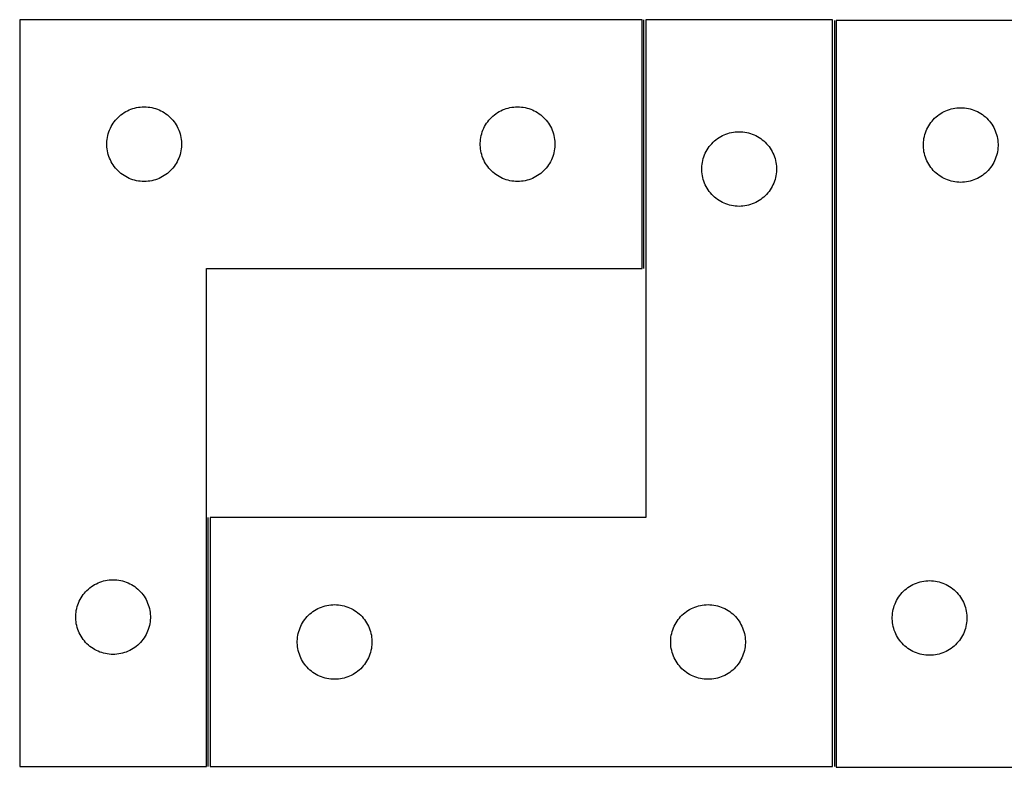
# Model space of a CAD drawing. Header units: millimetres. Extents: x 7 to 1493, y 7 to 2993.
# Tile 5 of 14: x 8 to 404, y 2129 to 2429. Entities that reach past the tile are written whole.
import ezdxf

# ---------------------------------------------------------------- set-up
doc = ezdxf.new("R2010")
doc.units = ezdxf.units.MM
doc.layers.add('COMMON', color=5, linetype='CONTINUOUS', true_color=0x0000ff)
doc.layers.add('CUT', color=7, linetype='CONTINUOUS', true_color=0x000000)

msp = doc.modelspace()

# ---------------------------------------------------------------- linework, layer by layer
at = {"layer": 'COMMON'}
for p, q in [((258.839314, 2328.982689), (258.839314, 2428.982689)), ((335.339314, 2428.623918), (335.339314, 2128.982689)), ((83.839314, 2128.982689), (83.839314, 2228.982689))]:
    msp.add_line(p, q, dxfattribs=at)
at = {"layer": 'CUT'}
for p, q in [((8.089313, 2428.982689), (8.089313, 2128.982689)), ((258.089313, 2428.982689), (8.089313, 2428.982689)), ((258.089313, 2328.982689), (258.089313, 2428.982689)), ((334.589314, 2428.982689), (259.589314, 2428.982689)), ((259.589314, 2428.982689), (259.589314, 2228.982689)), ((334.589314, 2128.982689), (334.589314, 2428.982689)), ((336.089315, 2428.623918), (336.089315, 2128.623918)), ((586.089315, 2428.623918), (336.089315, 2428.623918)), ((52.082505, 2392.727442), (52.798032, 2393.018441)), ((52.798032, 2393.018441), (53.527591, 2393.27222)), ((53.527591, 2393.27222), (54.269246, 2393.488105)), ((54.269246, 2393.488105), (55.021032, 2393.665524)), ((55.021032, 2393.665524), (55.780955, 2393.804007)), ((55.780955, 2393.804007), (56.546998, 2393.903187)), ((56.546998, 2393.903187), (57.317132, 2393.9628)), ((57.317132, 2393.9628), (58.089313, 2393.982689)), ((58.089313, 2393.982689), (58.861495, 2393.9628)), ((58.861495, 2393.9628), (59.631628, 2393.903187)), ((59.631628, 2393.903187), (60.397672, 2393.804007)), ((60.397672, 2393.804007), (61.157594, 2393.665524)), ((61.157594, 2393.665524), (61.90938, 2393.488105)), ((61.90938, 2393.488105), (62.651036, 2393.27222)), ((62.651036, 2393.27222), (63.380595, 2393.018441)), ((63.380595, 2393.018441), (64.096122, 2392.727442)), ((202.082505, 2392.727442), (202.798032, 2393.018441)), ((202.798032, 2393.018441), (203.527591, 2393.27222)), ((203.527591, 2393.27222), (204.269246, 2393.488105)), ((204.269246, 2393.488105), (205.021032, 2393.665524)), ((205.021032, 2393.665524), (205.780955, 2393.804007)), ((205.780955, 2393.804007), (206.546998, 2393.903187)), ((206.546998, 2393.903187), (207.317132, 2393.9628)), ((207.317132, 2393.9628), (208.089313, 2393.982689)), ((208.089313, 2393.982689), (208.861495, 2393.9628)), ((208.861495, 2393.9628), (209.631628, 2393.903187)), ((209.631628, 2393.903187), (210.397672, 2393.804007)), ((210.397672, 2393.804007), (211.157594, 2393.665524)), ((211.157594, 2393.665524), (211.90938, 2393.488105)), ((211.90938, 2393.488105), (212.651036, 2393.27222)), ((212.651036, 2393.27222), (213.380595, 2393.018441)), ((213.380595, 2393.018441), (214.096122, 2392.727442)), ((380.798034, 2392.659671), (381.527593, 2392.913449)), ((381.527593, 2392.913449), (382.269248, 2393.129334)), ((382.269248, 2393.129334), (383.021034, 2393.306754)), ((383.021034, 2393.306754), (383.780957, 2393.445237)), ((383.780957, 2393.445237), (384.547, 2393.544416)), ((384.547, 2393.544416), (385.317134, 2393.60403)), ((385.317134, 2393.60403), (386.089315, 2393.623918)), ((386.089315, 2393.623918), (386.861497, 2393.60403)), ((386.861497, 2393.60403), (387.63163, 2393.544416)), ((387.63163, 2393.544416), (388.397674, 2393.445237)), ((388.397674, 2393.445237), (389.157596, 2393.306754)), ((389.157596, 2393.306754), (389.909382, 2393.129334)), ((389.909382, 2393.129334), (390.651038, 2392.913449)), ((390.651038, 2392.913449), (391.380597, 2392.659671)), ((46.571107, 2388.591587), (47.081033, 2389.171789)), ((47.081033, 2389.171789), (47.620151, 2389.724972)), ((47.620151, 2389.724972), (48.187031, 2390.249668)), ((48.187031, 2390.249668), (48.780171, 2390.744486)), ((48.780171, 2390.744486), (49.397997, 2391.208114)), ((49.397997, 2391.208114), (50.03887, 2391.639322)), ((50.03887, 2391.639322), (50.701092, 2392.036967)), ((50.701092, 2392.036967), (51.382906, 2392.399995)), ((51.382906, 2392.399995), (52.082505, 2392.727442)), ((64.096122, 2392.727442), (64.79572, 2392.399995)), ((64.79572, 2392.399995), (65.477534, 2392.036967)), ((65.477534, 2392.036967), (66.139756, 2391.639322)), ((66.139756, 2391.639322), (66.78063, 2391.208114)), ((66.78063, 2391.208114), (67.398455, 2390.744486)), ((67.398455, 2390.744486), (67.991595, 2390.249668)), ((67.991595, 2390.249668), (68.558476, 2389.724972)), ((68.558476, 2389.724972), (69.097594, 2389.171789)), ((69.097594, 2389.171789), (69.60752, 2388.591587)), ((196.571107, 2388.591587), (197.081033, 2389.171789)), ((197.081033, 2389.171789), (197.620151, 2389.724972)), ((197.620151, 2389.724972), (198.187031, 2390.249668)), ((198.187031, 2390.249668), (198.780171, 2390.744486)), ((198.780171, 2390.744486), (199.397997, 2391.208114)), ((199.397997, 2391.208114), (200.03887, 2391.639322)), ((200.03887, 2391.639322), (200.701092, 2392.036967)), ((200.701092, 2392.036967), (201.382906, 2392.399995)), ((201.382906, 2392.399995), (202.082505, 2392.727442)), ((214.096122, 2392.727442), (214.79572, 2392.399995)), ((214.79572, 2392.399995), (215.477534, 2392.036967)), ((215.477534, 2392.036967), (216.139756, 2391.639322)), ((216.139756, 2391.639322), (216.78063, 2391.208114)), ((216.78063, 2391.208114), (217.398455, 2390.744486)), ((217.398455, 2390.744486), (217.991595, 2390.249668)), ((217.991595, 2390.249668), (218.558476, 2389.724972)), ((218.558476, 2389.724972), (219.097594, 2389.171789)), ((219.097594, 2389.171789), (219.60752, 2388.591587)), ((375.081035, 2388.813018), (375.620153, 2389.366201)), ((375.620153, 2389.366201), (376.187033, 2389.890897)), ((376.187033, 2389.890897), (376.780173, 2390.385715)), ((376.780173, 2390.385715), (377.397999, 2390.849343)), ((377.397999, 2390.849343), (378.038872, 2391.280552)), ((378.038872, 2391.280552), (378.701094, 2391.678197)), ((378.701094, 2391.678197), (379.382908, 2392.041225)), ((379.382908, 2392.041225), (380.082507, 2392.368672)), ((380.082507, 2392.368672), (380.798034, 2392.659671)), ((391.380597, 2392.659671), (392.096124, 2392.368672)), ((392.096124, 2392.368672), (392.795722, 2392.041225)), ((392.795722, 2392.041225), (393.477536, 2391.678197)), ((393.477536, 2391.678197), (394.139758, 2391.280552)), ((394.139758, 2391.280552), (394.780632, 2390.849343)), ((394.780632, 2390.849343), (395.398457, 2390.385715)), ((395.398457, 2390.385715), (395.991597, 2389.890897)), ((395.991597, 2389.890897), (396.558478, 2389.366201)), ((396.558478, 2389.366201), (397.097596, 2388.813018)), ((44.194454, 2384.633607), (44.503779, 2385.341405)), ((44.503779, 2385.341405), (44.849131, 2386.03234)), ((44.849131, 2386.03234), (45.229594, 2386.704581)), ((45.229594, 2386.704581), (45.644158, 2387.356345)), ((45.644158, 2387.356345), (46.091725, 2387.985903)), ((46.091725, 2387.985903), (46.571107, 2388.591587)), ((69.60752, 2388.591587), (70.086902, 2387.985903)), ((70.086902, 2387.985903), (70.534468, 2387.356345)), ((70.534468, 2387.356345), (70.949033, 2386.704581)), ((70.949033, 2386.704581), (71.329495, 2386.03234)), ((71.329495, 2386.03234), (71.674847, 2385.341405)), ((71.674847, 2385.341405), (71.984173, 2384.633607)), ((194.194454, 2384.633607), (194.503779, 2385.341405)), ((194.503779, 2385.341405), (194.849131, 2386.03234)), ((194.849131, 2386.03234), (195.229594, 2386.704581)), ((195.229594, 2386.704581), (195.644158, 2387.356345)), ((195.644158, 2387.356345), (196.091725, 2387.985903)), ((196.091725, 2387.985903), (196.571107, 2388.591587)), ((219.60752, 2388.591587), (220.086902, 2387.985903)), ((220.086902, 2387.985903), (220.534468, 2387.356345)), ((220.534468, 2387.356345), (220.949033, 2386.704581)), ((220.949033, 2386.704581), (221.329495, 2386.03234)), ((221.329495, 2386.03234), (221.674847, 2385.341405)), ((221.674847, 2385.341405), (221.984173, 2384.633607)), ((372.194456, 2384.274837), (372.503781, 2384.982634)), ((372.503781, 2384.982634), (372.849133, 2385.673569)), ((372.849133, 2385.673569), (373.229596, 2386.34581)), ((373.229596, 2386.34581), (373.64416, 2386.997574)), ((373.64416, 2386.997574), (374.091727, 2387.627133)), ((374.091727, 2387.627133), (374.571109, 2388.232816)), ((374.571109, 2388.232816), (375.081035, 2388.813018)), ((397.097596, 2388.813018), (397.607522, 2388.232816)), ((397.607522, 2388.232816), (398.086904, 2387.627133)), ((398.086904, 2387.627133), (398.53447, 2386.997574)), ((398.53447, 2386.997574), (398.949035, 2386.34581)), ((398.949035, 2386.34581), (399.329497, 2385.673569)), ((399.329497, 2385.673569), (399.674849, 2384.982634)), ((399.674849, 2384.982634), (399.984175, 2384.274837)), ((43.213473, 2380.908664), (43.332344, 2381.6719)), ((43.332344, 2381.6719), (43.490348, 2382.428005)), ((43.490348, 2382.428005), (43.687065, 2383.174973)), ((43.687065, 2383.174973), (43.921975, 2383.910825)), ((43.921975, 2383.910825), (44.194454, 2384.633607)), ((71.984173, 2384.633607), (72.256652, 2383.910825)), ((72.256652, 2383.910825), (72.491561, 2383.174973)), ((72.491561, 2383.174973), (72.688279, 2382.428005)), ((72.688279, 2382.428005), (72.846283, 2381.6719)), ((72.846283, 2381.6719), (72.965153, 2380.908664)), ((193.213473, 2380.908664), (193.332344, 2381.6719)), ((193.332344, 2381.6719), (193.490348, 2382.428005)), ((193.490348, 2382.428005), (193.687065, 2383.174973)), ((193.687065, 2383.174973), (193.921975, 2383.910825)), ((193.921975, 2383.910825), (194.194454, 2384.633607)), ((221.984173, 2384.633607), (222.256652, 2383.910825)), ((222.256652, 2383.910825), (222.491561, 2383.174973)), ((222.491561, 2383.174973), (222.688279, 2382.428005)), ((222.688279, 2382.428005), (222.846283, 2381.6719)), ((222.846283, 2381.6719), (222.965153, 2380.908664)), ((287.780172, 2380.744486), (288.397998, 2381.208114)), ((288.397998, 2381.208114), (289.038871, 2381.639322)), ((289.038871, 2381.639322), (289.701093, 2382.036967)), ((289.701093, 2382.036967), (290.382907, 2382.399995)), ((290.382907, 2382.399995), (291.082506, 2382.727442)), ((291.082506, 2382.727442), (291.798033, 2383.018441)), ((291.798033, 2383.018441), (292.527592, 2383.27222)), ((292.527592, 2383.27222), (293.269247, 2383.488105)), ((293.269247, 2383.488105), (294.021033, 2383.665524)), ((294.021033, 2383.665524), (294.780956, 2383.804007)), ((294.780956, 2383.804007), (295.546999, 2383.903187)), ((295.546999, 2383.903187), (296.317133, 2383.9628)), ((296.317133, 2383.9628), (297.089314, 2383.982689)), ((297.089314, 2383.982689), (297.861496, 2383.9628)), ((297.861496, 2383.9628), (298.631629, 2383.903187)), ((298.631629, 2383.903187), (299.397673, 2383.804007)), ((299.397673, 2383.804007), (300.157595, 2383.665524)), ((300.157595, 2383.665524), (300.909381, 2383.488105)), ((300.909381, 2383.488105), (301.651037, 2383.27222)), ((301.651037, 2383.27222), (302.380596, 2383.018441)), ((302.380596, 2383.018441), (303.096123, 2382.727442)), ((303.096123, 2382.727442), (303.795721, 2382.399995)), ((303.795721, 2382.399995), (304.477535, 2382.036967)), ((304.477535, 2382.036967), (305.139757, 2381.639322)), ((305.139757, 2381.639322), (305.780631, 2381.208114)), ((305.780631, 2381.208114), (306.398456, 2380.744486)), ((371.213475, 2380.549894), (371.332346, 2381.31313)), ((371.332346, 2381.31313), (371.49035, 2382.069234)), ((371.49035, 2382.069234), (371.687067, 2382.816203)), ((371.687067, 2382.816203), (371.921977, 2383.552054)), ((371.921977, 2383.552054), (372.194456, 2384.274837)), ((399.984175, 2384.274837), (400.256654, 2383.552054)), ((400.256654, 2383.552054), (400.491563, 2382.816203)), ((400.491563, 2382.816203), (400.688281, 2382.069234)), ((400.688281, 2382.069234), (400.846285, 2381.31313)), ((400.846285, 2381.31313), (400.965155, 2380.549894)), ((43.094286, 2379.368908), (43.13405, 2380.140321)), ((43.094286, 2378.59647), (43.094286, 2379.368908)), ((43.13405, 2377.825057), (43.094286, 2378.59647)), ((43.13405, 2380.140321), (43.213473, 2380.908664)), ((43.213473, 2377.056714), (43.13405, 2377.825057)), ((43.332344, 2376.293477), (43.213473, 2377.056714)), ((72.965153, 2377.056714), (72.846283, 2376.293477)), ((72.965153, 2380.908664), (73.044576, 2380.140321)), ((73.044576, 2377.825057), (72.965153, 2377.056714)), ((73.044576, 2380.140321), (73.08434, 2379.368908)), ((73.08434, 2378.59647), (73.044576, 2377.825057)), ((73.08434, 2379.368908), (73.08434, 2378.59647)), ((193.094286, 2379.368908), (193.13405, 2380.140321)), ((193.094286, 2378.59647), (193.094286, 2379.368908)), ((193.13405, 2377.825057), (193.094286, 2378.59647)), ((193.13405, 2380.140321), (193.213473, 2380.908664)), ((193.213473, 2377.056714), (193.13405, 2377.825057)), ((193.332344, 2376.293477), (193.213473, 2377.056714)), ((222.965153, 2377.056714), (222.846283, 2376.293477)), ((222.965153, 2380.908664), (223.044576, 2380.140321)), ((223.044576, 2377.825057), (222.965153, 2377.056714)), ((223.044576, 2380.140321), (223.08434, 2379.368908)), ((223.08434, 2378.59647), (223.044576, 2377.825057)), ((223.08434, 2379.368908), (223.08434, 2378.59647)), ((284.229595, 2376.704581), (284.644159, 2377.356345)), ((284.644159, 2377.356345), (285.091726, 2377.985903)), ((285.091726, 2377.985903), (285.571108, 2378.591587)), ((285.571108, 2378.591587), (286.081034, 2379.171789)), ((286.081034, 2379.171789), (286.620152, 2379.724972)), ((286.620152, 2379.724972), (287.187032, 2380.249668)), ((287.187032, 2380.249668), (287.780172, 2380.744486)), ((306.398456, 2380.744486), (306.991596, 2380.249668)), ((306.991596, 2380.249668), (307.558477, 2379.724972)), ((307.558477, 2379.724972), (308.097595, 2379.171789)), ((308.097595, 2379.171789), (308.607521, 2378.591587)), ((308.607521, 2378.591587), (309.086903, 2377.985903)), ((309.086903, 2377.985903), (309.534469, 2377.356345)), ((309.534469, 2377.356345), (309.949034, 2376.704581)), ((371.094288, 2379.010137), (371.134052, 2379.78155)), ((371.094288, 2378.2377), (371.094288, 2379.010137)), ((371.134052, 2377.466286), (371.094288, 2378.2377)), ((371.134052, 2379.78155), (371.213475, 2380.549894)), ((371.213475, 2376.697943), (371.134052, 2377.466286)), ((400.965155, 2380.549894), (401.044578, 2379.78155)), ((401.044578, 2377.466286), (400.965155, 2376.697943)), ((401.044578, 2379.78155), (401.084342, 2379.010137)), ((401.084342, 2378.2377), (401.044578, 2377.466286)), ((401.084342, 2379.010137), (401.084342, 2378.2377)), ((43.490348, 2375.537373), (43.332344, 2376.293477)), ((43.687065, 2374.790404), (43.490348, 2375.537373)), ((43.921975, 2374.054553), (43.687065, 2374.790404)), ((44.194454, 2373.33177), (43.921975, 2374.054553)), ((44.503779, 2372.623973), (44.194454, 2373.33177)), ((71.984173, 2373.33177), (71.674847, 2372.623973)), ((72.256652, 2374.054553), (71.984173, 2373.33177)), ((72.491561, 2374.790404), (72.256652, 2374.054553)), ((72.688279, 2375.537373), (72.491561, 2374.790404)), ((72.846283, 2376.293477), (72.688279, 2375.537373)), ((193.490348, 2375.537373), (193.332344, 2376.293477)), ((193.687065, 2374.790404), (193.490348, 2375.537373)), ((193.921975, 2374.054553), (193.687065, 2374.790404)), ((194.194454, 2373.33177), (193.921975, 2374.054553)), ((194.503779, 2372.623973), (194.194454, 2373.33177)), ((221.984173, 2373.33177), (221.674847, 2372.623973)), ((222.256652, 2374.054553), (221.984173, 2373.33177)), ((222.491561, 2374.790404), (222.256652, 2374.054553)), ((222.688279, 2375.537373), (222.491561, 2374.790404)), ((222.846283, 2376.293477), (222.688279, 2375.537373)), ((282.490349, 2372.428005), (282.687066, 2373.174973)), ((282.687066, 2373.174973), (282.921976, 2373.910825)), ((282.921976, 2373.910825), (283.194455, 2374.633607)), ((283.194455, 2374.633607), (283.50378, 2375.341405)), ((283.50378, 2375.341405), (283.849132, 2376.03234)), ((283.849132, 2376.03234), (284.229595, 2376.704581)), ((309.949034, 2376.704581), (310.329496, 2376.03234)), ((310.329496, 2376.03234), (310.674848, 2375.341405)), ((310.674848, 2375.341405), (310.984174, 2374.633607)), ((310.984174, 2374.633607), (311.256653, 2373.910825)), ((311.256653, 2373.910825), (311.491562, 2373.174973)), ((311.491562, 2373.174973), (311.68828, 2372.428005)), ((371.332346, 2375.934707), (371.213475, 2376.697943)), ((371.49035, 2375.178602), (371.332346, 2375.934707)), ((371.687067, 2374.431634), (371.49035, 2375.178602)), ((371.921977, 2373.695783), (371.687067, 2374.431634)), ((372.194456, 2372.973), (371.921977, 2373.695783)), ((400.256654, 2373.695783), (399.984175, 2372.973)), ((400.491563, 2374.431634), (400.256654, 2373.695783)), ((400.688281, 2375.178602), (400.491563, 2374.431634)), ((400.846285, 2375.934707), (400.688281, 2375.178602)), ((400.965155, 2376.697943), (400.846285, 2375.934707)), ((44.849131, 2371.933038), (44.503779, 2372.623973)), ((45.229594, 2371.260797), (44.849131, 2371.933038)), ((45.644158, 2370.609033), (45.229594, 2371.260797)), ((46.091725, 2369.979475), (45.644158, 2370.609033)), ((46.571107, 2369.373791), (46.091725, 2369.979475)), ((47.081033, 2368.793589), (46.571107, 2369.373791)), ((69.60752, 2369.373791), (69.097594, 2368.793589)), ((70.086902, 2369.979475), (69.60752, 2369.373791)), ((70.534468, 2370.609033), (70.086902, 2369.979475)), ((70.949033, 2371.260797), (70.534468, 2370.609033)), ((71.329495, 2371.933038), (70.949033, 2371.260797)), ((71.674847, 2372.623973), (71.329495, 2371.933038)), ((194.849131, 2371.933038), (194.503779, 2372.623973)), ((195.229594, 2371.260797), (194.849131, 2371.933038)), ((195.644158, 2370.609033), (195.229594, 2371.260797)), ((196.091725, 2369.979475), (195.644158, 2370.609033)), ((196.571107, 2369.373791), (196.091725, 2369.979475)), ((197.081033, 2368.793589), (196.571107, 2369.373791)), ((219.60752, 2369.373791), (219.097594, 2368.793589)), ((220.086902, 2369.979475), (219.60752, 2369.373791)), ((220.534468, 2370.609033), (220.086902, 2369.979475)), ((220.949033, 2371.260797), (220.534468, 2370.609033)), ((221.329495, 2371.933038), (220.949033, 2371.260797)), ((221.674847, 2372.623973), (221.329495, 2371.933038)), ((282.094287, 2369.368908), (282.134051, 2370.140321)), ((282.094287, 2368.59647), (282.094287, 2369.368908)), ((282.134051, 2370.140321), (282.213474, 2370.908664)), ((282.213474, 2370.908664), (282.332345, 2371.6719)), ((282.332345, 2371.6719), (282.490349, 2372.428005)), ((311.68828, 2372.428005), (311.846284, 2371.6719)), ((311.846284, 2371.6719), (311.965154, 2370.908664)), ((311.965154, 2370.908664), (312.044577, 2370.140321)), ((312.044577, 2370.140321), (312.084341, 2369.368908)), ((312.084341, 2369.368908), (312.084341, 2368.59647)), ((372.503781, 2372.265202), (372.194456, 2372.973)), ((372.849133, 2371.574267), (372.503781, 2372.265202)), ((373.229596, 2370.902026), (372.849133, 2371.574267)), ((373.64416, 2370.250263), (373.229596, 2370.902026)), ((374.091727, 2369.620704), (373.64416, 2370.250263)), ((374.571109, 2369.015021), (374.091727, 2369.620704)), ((398.086904, 2369.620704), (397.607522, 2369.015021)), ((398.53447, 2370.250263), (398.086904, 2369.620704)), ((398.949035, 2370.902026), (398.53447, 2370.250263)), ((399.329497, 2371.574267), (398.949035, 2370.902026)), ((399.674849, 2372.265202), (399.329497, 2371.574267)), ((399.984175, 2372.973), (399.674849, 2372.265202)), ((47.620151, 2368.240406), (47.081033, 2368.793589)), ((48.187031, 2367.71571), (47.620151, 2368.240406)), ((48.780171, 2367.220892), (48.187031, 2367.71571)), ((49.397997, 2366.757264), (48.780171, 2367.220892)), ((50.03887, 2366.326055), (49.397997, 2366.757264)), ((50.701092, 2365.92841), (50.03887, 2366.326055)), ((51.382906, 2365.565383), (50.701092, 2365.92841)), ((52.082505, 2365.237935), (51.382906, 2365.565383)), ((52.798032, 2364.946937), (52.082505, 2365.237935)), ((64.096122, 2365.237935), (63.380595, 2364.946937)), ((64.79572, 2365.565383), (64.096122, 2365.237935)), ((65.477534, 2365.92841), (64.79572, 2365.565383)), ((66.139756, 2366.326055), (65.477534, 2365.92841)), ((66.78063, 2366.757264), (66.139756, 2366.326055)), ((67.398455, 2367.220892), (66.78063, 2366.757264)), ((67.991595, 2367.71571), (67.398455, 2367.220892)), ((68.558476, 2368.240406), (67.991595, 2367.71571)), ((69.097594, 2368.793589), (68.558476, 2368.240406)), ((197.620151, 2368.240406), (197.081033, 2368.793589)), ((198.187031, 2367.71571), (197.620151, 2368.240406)), ((198.780171, 2367.220892), (198.187031, 2367.71571)), ((199.397997, 2366.757264), (198.780171, 2367.220892)), ((200.03887, 2366.326055), (199.397997, 2366.757264)), ((200.701092, 2365.92841), (200.03887, 2366.326055)), ((201.382906, 2365.565383), (200.701092, 2365.92841)), ((202.082505, 2365.237935), (201.382906, 2365.565383)), ((202.798032, 2364.946937), (202.082505, 2365.237935)), ((214.096122, 2365.237935), (213.380595, 2364.946937)), ((214.79572, 2365.565383), (214.096122, 2365.237935)), ((215.477534, 2365.92841), (214.79572, 2365.565383)), ((216.139756, 2366.326055), (215.477534, 2365.92841)), ((216.78063, 2366.757264), (216.139756, 2366.326055)), ((217.398455, 2367.220892), (216.78063, 2366.757264)), ((217.991595, 2367.71571), (217.398455, 2367.220892)), ((218.558476, 2368.240406), (217.991595, 2367.71571)), ((219.097594, 2368.793589), (218.558476, 2368.240406)), ((282.134051, 2367.825057), (282.094287, 2368.59647)), ((282.213474, 2367.056714), (282.134051, 2367.825057)), ((282.332345, 2366.293477), (282.213474, 2367.056714)), ((282.490349, 2365.537373), (282.332345, 2366.293477)), ((282.687066, 2364.790404), (282.490349, 2365.537373)), ((311.68828, 2365.537373), (311.491562, 2364.790404)), ((311.846284, 2366.293477), (311.68828, 2365.537373)), ((311.965154, 2367.056714), (311.846284, 2366.293477)), ((312.044577, 2367.825057), (311.965154, 2367.056714)), ((312.084341, 2368.59647), (312.044577, 2367.825057)), ((375.081035, 2368.434818), (374.571109, 2369.015021)), ((375.620153, 2367.881636), (375.081035, 2368.434818)), ((376.187033, 2367.356939), (375.620153, 2367.881636)), ((376.780173, 2366.862121), (376.187033, 2367.356939)), ((377.397999, 2366.398493), (376.780173, 2366.862121)), ((378.038872, 2365.967285), (377.397999, 2366.398493)), ((378.701094, 2365.56964), (378.038872, 2365.967285)), ((379.382908, 2365.206612), (378.701094, 2365.56964)), ((380.082507, 2364.879165), (379.382908, 2365.206612)), ((392.795722, 2365.206612), (392.096124, 2364.879165)), ((393.477536, 2365.56964), (392.795722, 2365.206612)), ((394.139758, 2365.967285), (393.477536, 2365.56964)), ((394.780632, 2366.398493), (394.139758, 2365.967285)), ((395.398457, 2366.862121), (394.780632, 2366.398493)), ((395.991597, 2367.356939), (395.398457, 2366.862121)), ((396.558478, 2367.881636), (395.991597, 2367.356939)), ((397.097596, 2368.434818), (396.558478, 2367.881636)), ((397.607522, 2369.015021), (397.097596, 2368.434818)), ((53.527591, 2364.693158), (52.798032, 2364.946937)), ((54.269246, 2364.477273), (53.527591, 2364.693158)), ((55.021032, 2364.299854), (54.269246, 2364.477273)), ((55.780955, 2364.16137), (55.021032, 2364.299854)), ((56.546998, 2364.062191), (55.780955, 2364.16137)), ((57.317132, 2364.002578), (56.546998, 2364.062191)), ((58.089313, 2363.982689), (57.317132, 2364.002578)), ((58.861495, 2364.002578), (58.089313, 2363.982689)), ((59.631628, 2364.062191), (58.861495, 2364.002578)), ((60.397672, 2364.16137), (59.631628, 2364.062191)), ((61.157594, 2364.299854), (60.397672, 2364.16137)), ((61.90938, 2364.477273), (61.157594, 2364.299854)), ((62.651036, 2364.693158), (61.90938, 2364.477273)), ((63.380595, 2364.946937), (62.651036, 2364.693158)), ((203.527591, 2364.693158), (202.798032, 2364.946937)), ((204.269246, 2364.477273), (203.527591, 2364.693158)), ((205.021032, 2364.299854), (204.269246, 2364.477273)), ((205.780955, 2364.16137), (205.021032, 2364.299854)), ((206.546998, 2364.062191), (205.780955, 2364.16137)), ((207.317132, 2364.002578), (206.546998, 2364.062191)), ((208.089313, 2363.982689), (207.317132, 2364.002578)), ((208.861495, 2364.002578), (208.089313, 2363.982689)), ((209.631628, 2364.062191), (208.861495, 2364.002578)), ((210.397672, 2364.16137), (209.631628, 2364.062191)), ((211.157594, 2364.299854), (210.397672, 2364.16137)), ((211.90938, 2364.477273), (211.157594, 2364.299854)), ((212.651036, 2364.693158), (211.90938, 2364.477273)), ((213.380595, 2364.946937), (212.651036, 2364.693158)), ((282.921976, 2364.054553), (282.687066, 2364.790404)), ((283.194455, 2363.33177), (282.921976, 2364.054553)), ((283.50378, 2362.623973), (283.194455, 2363.33177)), ((283.849132, 2361.933038), (283.50378, 2362.623973)), ((284.229595, 2361.260797), (283.849132, 2361.933038)), ((284.644159, 2360.609033), (284.229595, 2361.260797)), ((309.949034, 2361.260797), (309.534469, 2360.609033)), ((310.329496, 2361.933038), (309.949034, 2361.260797)), ((310.674848, 2362.623973), (310.329496, 2361.933038)), ((310.984174, 2363.33177), (310.674848, 2362.623973)), ((311.256653, 2364.054553), (310.984174, 2363.33177)), ((311.491562, 2364.790404), (311.256653, 2364.054553)), ((380.798034, 2364.588166), (380.082507, 2364.879165)), ((381.527593, 2364.334388), (380.798034, 2364.588166)), ((382.269248, 2364.118502), (381.527593, 2364.334388)), ((383.021034, 2363.941083), (382.269248, 2364.118502)), ((383.780957, 2363.8026), (383.021034, 2363.941083)), ((384.547, 2363.70342), (383.780957, 2363.8026)), ((385.317134, 2363.643807), (384.547, 2363.70342)), ((386.089315, 2363.623918), (385.317134, 2363.643807)), ((386.861497, 2363.643807), (386.089315, 2363.623918)), ((387.63163, 2363.70342), (386.861497, 2363.643807)), ((388.397674, 2363.8026), (387.63163, 2363.70342)), ((389.157596, 2363.941083), (388.397674, 2363.8026)), ((389.909382, 2364.118502), (389.157596, 2363.941083)), ((390.651038, 2364.334388), (389.909382, 2364.118502)), ((391.380597, 2364.588166), (390.651038, 2364.334388)), ((392.096124, 2364.879165), (391.380597, 2364.588166)), ((285.091726, 2359.979475), (284.644159, 2360.609033)), ((285.571108, 2359.373791), (285.091726, 2359.979475)), ((286.081034, 2358.793589), (285.571108, 2359.373791)), ((286.620152, 2358.240406), (286.081034, 2358.793589)), ((287.187032, 2357.71571), (286.620152, 2358.240406)), ((287.780172, 2357.220892), (287.187032, 2357.71571)), ((306.991596, 2357.71571), (306.398456, 2357.220892)), ((307.558477, 2358.240406), (306.991596, 2357.71571)), ((308.097595, 2358.793589), (307.558477, 2358.240406)), ((308.607521, 2359.373791), (308.097595, 2358.793589)), ((309.086903, 2359.979475), (308.607521, 2359.373791)), ((309.534469, 2360.609033), (309.086903, 2359.979475)), ((288.397998, 2356.757264), (287.780172, 2357.220892)), ((289.038871, 2356.326055), (288.397998, 2356.757264)), ((289.701093, 2355.92841), (289.038871, 2356.326055)), ((290.382907, 2355.565383), (289.701093, 2355.92841)), ((291.082506, 2355.237935), (290.382907, 2355.565383)), ((291.798033, 2354.946937), (291.082506, 2355.237935)), ((292.527592, 2354.693158), (291.798033, 2354.946937)), ((293.269247, 2354.477273), (292.527592, 2354.693158)), ((294.021033, 2354.299854), (293.269247, 2354.477273)), ((294.780956, 2354.16137), (294.021033, 2354.299854)), ((295.546999, 2354.062191), (294.780956, 2354.16137)), ((296.317133, 2354.002578), (295.546999, 2354.062191)), ((297.089314, 2353.982689), (296.317133, 2354.002578)), ((297.861496, 2354.002578), (297.089314, 2353.982689)), ((298.631629, 2354.062191), (297.861496, 2354.002578)), ((299.397673, 2354.16137), (298.631629, 2354.062191)), ((300.157595, 2354.299854), (299.397673, 2354.16137)), ((300.909381, 2354.477273), (300.157595, 2354.299854)), ((301.651037, 2354.693158), (300.909381, 2354.477273)), ((302.380596, 2354.946937), (301.651037, 2354.693158)), ((303.096123, 2355.237935), (302.380596, 2354.946937)), ((303.795721, 2355.565383), (303.096123, 2355.237935)), ((304.477535, 2355.92841), (303.795721, 2355.565383)), ((305.139757, 2356.326055), (304.477535, 2355.92841)), ((305.780631, 2356.757264), (305.139757, 2356.326055)), ((306.398456, 2357.220892), (305.780631, 2356.757264)), ((83.089313, 2128.982689), (83.089313, 2328.982689)), ((83.089313, 2328.982689), (258.089313, 2328.982689)), ((259.589314, 2228.982689), (84.589314, 2228.982689)), ((84.589314, 2228.982689), (84.589314, 2128.982689)), ((39.582505, 2202.727442), (40.298032, 2203.018441)), ((40.298032, 2203.018441), (41.027591, 2203.27222)), ((41.027591, 2203.27222), (41.769246, 2203.488105)), ((41.769246, 2203.488105), (42.521032, 2203.665524)), ((42.521032, 2203.665524), (43.280955, 2203.804007)), ((43.280955, 2203.804007), (44.046998, 2203.903187)), ((44.046998, 2203.903187), (44.817132, 2203.9628)), ((44.817132, 2203.9628), (45.589313, 2203.982689)), ((45.589313, 2203.982689), (46.361495, 2203.9628)), ((46.361495, 2203.9628), (47.131628, 2203.903187)), ((47.131628, 2203.903187), (47.897672, 2203.804007)), ((47.897672, 2203.804007), (48.657594, 2203.665524)), ((48.657594, 2203.665524), (49.40938, 2203.488105)), ((49.40938, 2203.488105), (50.151036, 2203.27222)), ((50.151036, 2203.27222), (50.880595, 2203.018441)), ((50.880595, 2203.018441), (51.596122, 2202.727442)), ((369.027593, 2202.913449), (369.769248, 2203.129334)), ((369.769248, 2203.129334), (370.521034, 2203.306754)), ((370.521034, 2203.306754), (371.280957, 2203.445237)), ((371.280957, 2203.445237), (372.047, 2203.544416)), ((372.047, 2203.544416), (372.817134, 2203.60403)), ((372.817134, 2203.60403), (373.589315, 2203.623918)), ((373.589315, 2203.623918), (374.361497, 2203.60403)), ((374.361497, 2203.60403), (375.13163, 2203.544416)), ((375.13163, 2203.544416), (375.897674, 2203.445237)), ((375.897674, 2203.445237), (376.657596, 2203.306754)), ((376.657596, 2203.306754), (377.409382, 2203.129334)), ((377.409382, 2203.129334), (378.151038, 2202.913449)), ((34.071107, 2198.591587), (34.581033, 2199.171789)), ((34.581033, 2199.171789), (35.120151, 2199.724972)), ((35.120151, 2199.724972), (35.687031, 2200.249668)), ((35.687031, 2200.249668), (36.280171, 2200.744486)), ((36.280171, 2200.744486), (36.897997, 2201.208114)), ((36.897997, 2201.208114), (37.53887, 2201.639322)), ((37.53887, 2201.639322), (38.201092, 2202.036967)), ((38.201092, 2202.036967), (38.882906, 2202.399995)), ((38.882906, 2202.399995), (39.582505, 2202.727442)), ((51.596122, 2202.727442), (52.29572, 2202.399995)), ((52.29572, 2202.399995), (52.977534, 2202.036967)), ((52.977534, 2202.036967), (53.639756, 2201.639322)), ((53.639756, 2201.639322), (54.28063, 2201.208114)), ((54.28063, 2201.208114), (54.898455, 2200.744486)), ((54.898455, 2200.744486), (55.491595, 2200.249668)), ((55.491595, 2200.249668), (56.058476, 2199.724972)), ((56.058476, 2199.724972), (56.597594, 2199.171789)), ((56.597594, 2199.171789), (57.10752, 2198.591587)), ((362.581035, 2198.813018), (363.120153, 2199.366201)), ((363.120153, 2199.366201), (363.687033, 2199.890897)), ((363.687033, 2199.890897), (364.280173, 2200.385715)), ((364.280173, 2200.385715), (364.897999, 2200.849343)), ((364.897999, 2200.849343), (365.538872, 2201.280552)), ((365.538872, 2201.280552), (366.201094, 2201.678197)), ((366.201094, 2201.678197), (366.882908, 2202.041225)), ((366.882908, 2202.041225), (367.582507, 2202.368672)), ((367.582507, 2202.368672), (368.298034, 2202.659671)), ((368.298034, 2202.659671), (369.027593, 2202.913449)), ((378.151038, 2202.913449), (378.880597, 2202.659671)), ((378.880597, 2202.659671), (379.596124, 2202.368672)), ((379.596124, 2202.368672), (380.295722, 2202.041225)), ((380.295722, 2202.041225), (380.977536, 2201.678197)), ((380.977536, 2201.678197), (381.639758, 2201.280552)), ((381.639758, 2201.280552), (382.280632, 2200.849343)), ((382.280632, 2200.849343), (382.898457, 2200.385715)), ((382.898457, 2200.385715), (383.491597, 2199.890897)), ((383.491597, 2199.890897), (384.058478, 2199.366201)), ((384.058478, 2199.366201), (384.597596, 2198.813018)), ((31.694454, 2194.633607), (32.003779, 2195.341405)), ((32.003779, 2195.341405), (32.349131, 2196.03234)), ((32.349131, 2196.03234), (32.729594, 2196.704581)), ((32.729594, 2196.704581), (33.144158, 2197.356345)), ((33.144158, 2197.356345), (33.591725, 2197.985903)), ((33.591725, 2197.985903), (34.071107, 2198.591587)), ((57.10752, 2198.591587), (57.586902, 2197.985903)), ((57.586902, 2197.985903), (58.034468, 2197.356345)), ((58.034468, 2197.356345), (58.449033, 2196.704581)), ((58.449033, 2196.704581), (58.829495, 2196.03234)), ((58.829495, 2196.03234), (59.174847, 2195.341405)), ((59.174847, 2195.341405), (59.484173, 2194.633607)), ((360.003781, 2194.982634), (360.349133, 2195.673569)), ((360.349133, 2195.673569), (360.729596, 2196.34581)), ((360.729596, 2196.34581), (361.14416, 2196.997574)), ((361.14416, 2196.997574), (361.591727, 2197.627133)), ((361.591727, 2197.627133), (362.071109, 2198.232816)), ((362.071109, 2198.232816), (362.581035, 2198.813018)), ((384.597596, 2198.813018), (385.107522, 2198.232816)), ((385.107522, 2198.232816), (385.586904, 2197.627133)), ((385.586904, 2197.627133), (386.03447, 2196.997574)), ((386.03447, 2196.997574), (386.449035, 2196.34581)), ((386.449035, 2196.34581), (386.829497, 2195.673569)), ((386.829497, 2195.673569), (387.174849, 2194.982634)), ((30.713473, 2190.908664), (30.832344, 2191.6719)), ((30.832344, 2191.6719), (30.990348, 2192.428005)), ((30.990348, 2192.428005), (31.187065, 2193.174973)), ((31.187065, 2193.174973), (31.421975, 2193.910825)), ((31.421975, 2193.910825), (31.694454, 2194.633607)), ((59.484173, 2194.633607), (59.756652, 2193.910825)), ((59.756652, 2193.910825), (59.991561, 2193.174973)), ((59.991561, 2193.174973), (60.188279, 2192.428005)), ((60.188279, 2192.428005), (60.346283, 2191.6719)), ((60.346283, 2191.6719), (60.465153, 2190.908664)), ((125.280172, 2190.744486), (125.897998, 2191.208114)), ((125.897998, 2191.208114), (126.538871, 2191.639322)), ((126.538871, 2191.639322), (127.201093, 2192.036967)), ((127.201093, 2192.036967), (127.882907, 2192.399995)), ((127.882907, 2192.399995), (128.582506, 2192.727442)), ((128.582506, 2192.727442), (129.298033, 2193.018441)), ((129.298033, 2193.018441), (130.027592, 2193.27222)), ((130.027592, 2193.27222), (130.769247, 2193.488105)), ((130.769247, 2193.488105), (131.521033, 2193.665524)), ((131.521033, 2193.665524), (132.280956, 2193.804007)), ((132.280956, 2193.804007), (133.046999, 2193.903187)), ((133.046999, 2193.903187), (133.817133, 2193.9628)), ((133.817133, 2193.9628), (134.589314, 2193.982689)), ((134.589314, 2193.982689), (135.361496, 2193.9628)), ((135.361496, 2193.9628), (136.131629, 2193.903187)), ((136.131629, 2193.903187), (136.897673, 2193.804007)), ((136.897673, 2193.804007), (137.657595, 2193.665524)), ((137.657595, 2193.665524), (138.409381, 2193.488105)), ((138.409381, 2193.488105), (139.151037, 2193.27222)), ((139.151037, 2193.27222), (139.880596, 2193.018441)), ((139.880596, 2193.018441), (140.596123, 2192.727442)), ((140.596123, 2192.727442), (141.295721, 2192.399995)), ((141.295721, 2192.399995), (141.977535, 2192.036967)), ((141.977535, 2192.036967), (142.639757, 2191.639322)), ((142.639757, 2191.639322), (143.280631, 2191.208114)), ((143.280631, 2191.208114), (143.898456, 2190.744486)), ((275.280172, 2190.744486), (275.897998, 2191.208114)), ((275.897998, 2191.208114), (276.538871, 2191.639322)), ((276.538871, 2191.639322), (277.201093, 2192.036967)), ((277.201093, 2192.036967), (277.882907, 2192.399995)), ((277.882907, 2192.399995), (278.582506, 2192.727442)), ((278.582506, 2192.727442), (279.298033, 2193.018441)), ((279.298033, 2193.018441), (280.027592, 2193.27222)), ((280.027592, 2193.27222), (280.769247, 2193.488105)), ((280.769247, 2193.488105), (281.521033, 2193.665524)), ((281.521033, 2193.665524), (282.280956, 2193.804007)), ((282.280956, 2193.804007), (283.046999, 2193.903187)), ((283.046999, 2193.903187), (283.817133, 2193.9628)), ((283.817133, 2193.9628), (284.589314, 2193.982689)), ((284.589314, 2193.982689), (285.361496, 2193.9628)), ((285.361496, 2193.9628), (286.131629, 2193.903187)), ((286.131629, 2193.903187), (286.897673, 2193.804007)), ((286.897673, 2193.804007), (287.657595, 2193.665524)), ((287.657595, 2193.665524), (288.409381, 2193.488105)), ((288.409381, 2193.488105), (289.151037, 2193.27222)), ((289.151037, 2193.27222), (289.880596, 2193.018441)), ((289.880596, 2193.018441), (290.596123, 2192.727442)), ((290.596123, 2192.727442), (291.295721, 2192.399995)), ((291.295721, 2192.399995), (291.977535, 2192.036967)), ((291.977535, 2192.036967), (292.639757, 2191.639322)), ((292.639757, 2191.639322), (293.280631, 2191.208114)), ((293.280631, 2191.208114), (293.898456, 2190.744486)), ((358.713475, 2190.549894), (358.832346, 2191.31313)), ((358.832346, 2191.31313), (358.99035, 2192.069234)), ((358.99035, 2192.069234), (359.187067, 2192.816203)), ((359.187067, 2192.816203), (359.421977, 2193.552054)), ((359.421977, 2193.552054), (359.694456, 2194.274837)), ((359.694456, 2194.274837), (360.003781, 2194.982634)), ((387.174849, 2194.982634), (387.484175, 2194.274837)), ((387.484175, 2194.274837), (387.756654, 2193.552054)), ((387.756654, 2193.552054), (387.991563, 2192.816203)), ((387.991563, 2192.816203), (388.188281, 2192.069234)), ((388.188281, 2192.069234), (388.346285, 2191.31313)), ((388.346285, 2191.31313), (388.465155, 2190.549894)), ((30.594286, 2189.368908), (30.63405, 2190.140321)), ((30.594286, 2188.59647), (30.594286, 2189.368908)), ((30.63405, 2187.825057), (30.594286, 2188.59647)), ((30.63405, 2190.140321), (30.713473, 2190.908664)), ((30.713473, 2187.056714), (30.63405, 2187.825057)), ((60.465153, 2190.908664), (60.544576, 2190.140321)), ((60.544576, 2187.825057), (60.465153, 2187.056714)), ((60.544576, 2190.140321), (60.58434, 2189.368908)), ((60.58434, 2188.59647), (60.544576, 2187.825057)), ((60.58434, 2189.368908), (60.58434, 2188.59647)), ((121.729595, 2186.704581), (122.144159, 2187.356345)), ((122.144159, 2187.356345), (122.591726, 2187.985903)), ((122.591726, 2187.985903), (123.071108, 2188.591587)), ((123.071108, 2188.591587), (123.581034, 2189.171789)), ((123.581034, 2189.171789), (124.120152, 2189.724972)), ((124.120152, 2189.724972), (124.687032, 2190.249668)), ((124.687032, 2190.249668), (125.280172, 2190.744486)), ((143.898456, 2190.744486), (144.491596, 2190.249668)), ((144.491596, 2190.249668), (145.058477, 2189.724972)), ((145.058477, 2189.724972), (145.597595, 2189.171789)), ((145.597595, 2189.171789), (146.107521, 2188.591587)), ((146.107521, 2188.591587), (146.586903, 2187.985903)), ((146.586903, 2187.985903), (147.034469, 2187.356345)), ((147.034469, 2187.356345), (147.449034, 2186.704581)), ((271.729595, 2186.704581), (272.144159, 2187.356345)), ((272.144159, 2187.356345), (272.591726, 2187.985903)), ((272.591726, 2187.985903), (273.071108, 2188.591587)), ((273.071108, 2188.591587), (273.581034, 2189.171789)), ((273.581034, 2189.171789), (274.120152, 2189.724972)), ((274.120152, 2189.724972), (274.687032, 2190.249668)), ((274.687032, 2190.249668), (275.280172, 2190.744486)), ((293.898456, 2190.744486), (294.491596, 2190.249668)), ((294.491596, 2190.249668), (295.058477, 2189.724972)), ((295.058477, 2189.724972), (295.597595, 2189.171789)), ((295.597595, 2189.171789), (296.107521, 2188.591587)), ((296.107521, 2188.591587), (296.586903, 2187.985903)), ((296.586903, 2187.985903), (297.034469, 2187.356345)), ((297.034469, 2187.356345), (297.449034, 2186.704581)), ((358.594288, 2189.010137), (358.634052, 2189.78155)), ((358.594288, 2188.2377), (358.594288, 2189.010137)), ((358.634052, 2187.466286), (358.594288, 2188.2377)), ((358.634052, 2189.78155), (358.713475, 2190.549894)), ((358.713475, 2186.697943), (358.634052, 2187.466286)), ((388.465155, 2190.549894), (388.544578, 2189.78155)), ((388.544578, 2187.466286), (388.465155, 2186.697943)), ((388.544578, 2189.78155), (388.584342, 2189.010137)), ((388.584342, 2188.2377), (388.544578, 2187.466286)), ((388.584342, 2189.010137), (388.584342, 2188.2377)), ((30.832344, 2186.293477), (30.713473, 2187.056714)), ((30.990348, 2185.537373), (30.832344, 2186.293477)), ((31.187065, 2184.790404), (30.990348, 2185.537373)), ((31.421975, 2184.054553), (31.187065, 2184.790404)), ((31.694454, 2183.33177), (31.421975, 2184.054553)), ((32.003779, 2182.623973), (31.694454, 2183.33177)), ((59.484173, 2183.33177), (59.174847, 2182.623973)), ((59.756652, 2184.054553), (59.484173, 2183.33177)), ((59.991561, 2184.790404), (59.756652, 2184.054553)), ((60.188279, 2185.537373), (59.991561, 2184.790404)), ((60.346283, 2186.293477), (60.188279, 2185.537373)), ((60.465153, 2187.056714), (60.346283, 2186.293477)), ((120.187066, 2183.174973), (120.421976, 2183.910825)), ((120.421976, 2183.910825), (120.694455, 2184.633607)), ((120.694455, 2184.633607), (121.00378, 2185.341405)), ((121.00378, 2185.341405), (121.349132, 2186.03234)), ((121.349132, 2186.03234), (121.729595, 2186.704581)), ((147.449034, 2186.704581), (147.829496, 2186.03234)), ((147.829496, 2186.03234), (148.174848, 2185.341405)), ((148.174848, 2185.341405), (148.484174, 2184.633607)), ((148.484174, 2184.633607), (148.756653, 2183.910825)), ((148.756653, 2183.910825), (148.991562, 2183.174973)), ((270.187066, 2183.174973), (270.421976, 2183.910825)), ((270.421976, 2183.910825), (270.694455, 2184.633607)), ((270.694455, 2184.633607), (271.00378, 2185.341405)), ((271.00378, 2185.341405), (271.349132, 2186.03234)), ((271.349132, 2186.03234), (271.729595, 2186.704581)), ((297.449034, 2186.704581), (297.829496, 2186.03234)), ((297.829496, 2186.03234), (298.174848, 2185.341405)), ((298.174848, 2185.341405), (298.484174, 2184.633607)), ((298.484174, 2184.633607), (298.756653, 2183.910825)), ((298.756653, 2183.910825), (298.991562, 2183.174973)), ((358.832346, 2185.934707), (358.713475, 2186.697943)), ((358.99035, 2185.178602), (358.832346, 2185.934707)), ((359.187067, 2184.431634), (358.99035, 2185.178602)), ((359.421977, 2183.695783), (359.187067, 2184.431634)), ((359.694456, 2182.973), (359.421977, 2183.695783)), ((387.756654, 2183.695783), (387.484175, 2182.973)), ((387.991563, 2184.431634), (387.756654, 2183.695783)), ((388.188281, 2185.178602), (387.991563, 2184.431634)), ((388.346285, 2185.934707), (388.188281, 2185.178602)), ((388.465155, 2186.697943), (388.346285, 2185.934707)), ((32.349131, 2181.933038), (32.003779, 2182.623973)), ((32.729594, 2181.260797), (32.349131, 2181.933038)), ((33.144158, 2180.609033), (32.729594, 2181.260797)), ((33.591725, 2179.979475), (33.144158, 2180.609033)), ((34.071107, 2179.373791), (33.591725, 2179.979475)), ((34.581033, 2178.793589), (34.071107, 2179.373791)), ((57.10752, 2179.373791), (56.597594, 2178.793589)), ((57.586902, 2179.979475), (57.10752, 2179.373791)), ((58.034468, 2180.609033), (57.586902, 2179.979475)), ((58.449033, 2181.260797), (58.034468, 2180.609033)), ((58.829495, 2181.933038), (58.449033, 2181.260797)), ((59.174847, 2182.623973), (58.829495, 2181.933038)), ((119.594287, 2179.368908), (119.634051, 2180.140321)), ((119.594287, 2178.59647), (119.594287, 2179.368908)), ((119.634051, 2180.140321), (119.713474, 2180.908664)), ((119.713474, 2180.908664), (119.832345, 2181.6719)), ((119.832345, 2181.6719), (119.990349, 2182.428005)), ((119.990349, 2182.428005), (120.187066, 2183.174973)), ((148.991562, 2183.174973), (149.18828, 2182.428005)), ((149.18828, 2182.428005), (149.346284, 2181.6719)), ((149.346284, 2181.6719), (149.465154, 2180.908664)), ((149.465154, 2180.908664), (149.544577, 2180.140321)), ((149.544577, 2180.140321), (149.584341, 2179.368908)), ((149.584341, 2179.368908), (149.584341, 2178.59647)), ((269.594287, 2179.368908), (269.634051, 2180.140321)), ((269.594287, 2178.59647), (269.594287, 2179.368908)), ((269.634051, 2180.140321), (269.713474, 2180.908664)), ((269.713474, 2180.908664), (269.832345, 2181.6719)), ((269.832345, 2181.6719), (269.990349, 2182.428005)), ((269.990349, 2182.428005), (270.187066, 2183.174973)), ((298.991562, 2183.174973), (299.18828, 2182.428005)), ((299.18828, 2182.428005), (299.346284, 2181.6719)), ((299.346284, 2181.6719), (299.465154, 2180.908664)), ((299.465154, 2180.908664), (299.544577, 2180.140321)), ((299.544577, 2180.140321), (299.584341, 2179.368908)), ((299.584341, 2179.368908), (299.584341, 2178.59647)), ((360.003781, 2182.265202), (359.694456, 2182.973)), ((360.349133, 2181.574267), (360.003781, 2182.265202)), ((360.729596, 2180.902026), (360.349133, 2181.574267)), ((361.14416, 2180.250263), (360.729596, 2180.902026)), ((361.591727, 2179.620704), (361.14416, 2180.250263)), ((362.071109, 2179.015021), (361.591727, 2179.620704)), ((385.586904, 2179.620704), (385.107522, 2179.015021)), ((386.03447, 2180.250263), (385.586904, 2179.620704)), ((386.449035, 2180.902026), (386.03447, 2180.250263)), ((386.829497, 2181.574267), (386.449035, 2180.902026)), ((387.174849, 2182.265202), (386.829497, 2181.574267)), ((387.484175, 2182.973), (387.174849, 2182.265202)), ((35.120151, 2178.240406), (34.581033, 2178.793589)), ((35.687031, 2177.71571), (35.120151, 2178.240406)), ((36.280171, 2177.220892), (35.687031, 2177.71571)), ((36.897997, 2176.757264), (36.280171, 2177.220892)), ((37.53887, 2176.326055), (36.897997, 2176.757264)), ((38.201092, 2175.92841), (37.53887, 2176.326055)), ((38.882906, 2175.565383), (38.201092, 2175.92841)), ((39.582505, 2175.237935), (38.882906, 2175.565383)), ((52.29572, 2175.565383), (51.596122, 2175.237935)), ((52.977534, 2175.92841), (52.29572, 2175.565383)), ((53.639756, 2176.326055), (52.977534, 2175.92841)), ((54.28063, 2176.757264), (53.639756, 2176.326055)), ((54.898455, 2177.220892), (54.28063, 2176.757264)), ((55.491595, 2177.71571), (54.898455, 2177.220892)), ((56.058476, 2178.240406), (55.491595, 2177.71571)), ((56.597594, 2178.793589), (56.058476, 2178.240406)), ((119.634051, 2177.825057), (119.594287, 2178.59647)), ((119.713474, 2177.056714), (119.634051, 2177.825057)), ((119.832345, 2176.293477), (119.713474, 2177.056714)), ((119.990349, 2175.537373), (119.832345, 2176.293477)), ((120.187066, 2174.790404), (119.990349, 2175.537373)), ((149.18828, 2175.537373), (148.991562, 2174.790404)), ((149.346284, 2176.293477), (149.18828, 2175.537373)), ((149.465154, 2177.056714), (149.346284, 2176.293477)), ((149.544577, 2177.825057), (149.465154, 2177.056714)), ((149.584341, 2178.59647), (149.544577, 2177.825057)), ((269.634051, 2177.825057), (269.594287, 2178.59647)), ((269.713474, 2177.056714), (269.634051, 2177.825057)), ((269.832345, 2176.293477), (269.713474, 2177.056714)), ((269.990349, 2175.537373), (269.832345, 2176.293477)), ((270.187066, 2174.790404), (269.990349, 2175.537373)), ((299.18828, 2175.537373), (298.991562, 2174.790404)), ((299.346284, 2176.293477), (299.18828, 2175.537373)), ((299.465154, 2177.056714), (299.346284, 2176.293477)), ((299.544577, 2177.825057), (299.465154, 2177.056714)), ((299.584341, 2178.59647), (299.544577, 2177.825057)), ((362.581035, 2178.434818), (362.071109, 2179.015021)), ((363.120153, 2177.881636), (362.581035, 2178.434818)), ((363.687033, 2177.356939), (363.120153, 2177.881636)), ((364.280173, 2176.862121), (363.687033, 2177.356939)), ((364.897999, 2176.398493), (364.280173, 2176.862121)), ((365.538872, 2175.967285), (364.897999, 2176.398493)), ((366.201094, 2175.56964), (365.538872, 2175.967285)), ((366.882908, 2175.206612), (366.201094, 2175.56964)), ((380.977536, 2175.56964), (380.295722, 2175.206612)), ((381.639758, 2175.967285), (380.977536, 2175.56964)), ((382.280632, 2176.398493), (381.639758, 2175.967285)), ((382.898457, 2176.862121), (382.280632, 2176.398493)), ((383.491597, 2177.356939), (382.898457, 2176.862121)), ((384.058478, 2177.881636), (383.491597, 2177.356939)), ((384.597596, 2178.434818), (384.058478, 2177.881636)), ((385.107522, 2179.015021), (384.597596, 2178.434818)), ((40.298032, 2174.946937), (39.582505, 2175.237935)), ((41.027591, 2174.693158), (40.298032, 2174.946937)), ((41.769246, 2174.477273), (41.027591, 2174.693158)), ((42.521032, 2174.299854), (41.769246, 2174.477273)), ((43.280955, 2174.16137), (42.521032, 2174.299854)), ((44.046998, 2174.062191), (43.280955, 2174.16137)), ((44.817132, 2174.002578), (44.046998, 2174.062191)), ((45.589313, 2173.982689), (44.817132, 2174.002578)), ((46.361495, 2174.002578), (45.589313, 2173.982689)), ((47.131628, 2174.062191), (46.361495, 2174.002578)), ((47.897672, 2174.16137), (47.131628, 2174.062191)), ((48.657594, 2174.299854), (47.897672, 2174.16137)), ((49.40938, 2174.477273), (48.657594, 2174.299854)), ((50.151036, 2174.693158), (49.40938, 2174.477273)), ((50.880595, 2174.946937), (50.151036, 2174.693158)), ((51.596122, 2175.237935), (50.880595, 2174.946937)), ((120.421976, 2174.054553), (120.187066, 2174.790404)), ((120.694455, 2173.33177), (120.421976, 2174.054553)), ((121.00378, 2172.623973), (120.694455, 2173.33177)), ((121.349132, 2171.933038), (121.00378, 2172.623973)), ((121.729595, 2171.260797), (121.349132, 2171.933038)), ((147.829496, 2171.933038), (147.449034, 2171.260797)), ((148.174848, 2172.623973), (147.829496, 2171.933038)), ((148.484174, 2173.33177), (148.174848, 2172.623973)), ((148.756653, 2174.054553), (148.484174, 2173.33177)), ((148.991562, 2174.790404), (148.756653, 2174.054553)), ((270.421976, 2174.054553), (270.187066, 2174.790404)), ((270.694455, 2173.33177), (270.421976, 2174.054553)), ((271.00378, 2172.623973), (270.694455, 2173.33177)), ((271.349132, 2171.933038), (271.00378, 2172.623973)), ((271.729595, 2171.260797), (271.349132, 2171.933038)), ((297.829496, 2171.933038), (297.449034, 2171.260797)), ((298.174848, 2172.623973), (297.829496, 2171.933038)), ((298.484174, 2173.33177), (298.174848, 2172.623973)), ((298.756653, 2174.054553), (298.484174, 2173.33177)), ((298.991562, 2174.790404), (298.756653, 2174.054553)), ((367.582507, 2174.879165), (366.882908, 2175.206612)), ((368.298034, 2174.588166), (367.582507, 2174.879165)), ((369.027593, 2174.334388), (368.298034, 2174.588166)), ((369.769248, 2174.118502), (369.027593, 2174.334388)), ((370.521034, 2173.941083), (369.769248, 2174.118502)), ((371.280957, 2173.8026), (370.521034, 2173.941083)), ((372.047, 2173.70342), (371.280957, 2173.8026)), ((372.817134, 2173.643807), (372.047, 2173.70342)), ((373.589315, 2173.623918), (372.817134, 2173.643807)), ((374.361497, 2173.643807), (373.589315, 2173.623918)), ((375.13163, 2173.70342), (374.361497, 2173.643807)), ((375.897674, 2173.8026), (375.13163, 2173.70342)), ((376.657596, 2173.941083), (375.897674, 2173.8026)), ((377.409382, 2174.118502), (376.657596, 2173.941083)), ((378.151038, 2174.334388), (377.409382, 2174.118502)), ((378.880597, 2174.588166), (378.151038, 2174.334388)), ((379.596124, 2174.879165), (378.880597, 2174.588166)), ((380.295722, 2175.206612), (379.596124, 2174.879165)), ((122.144159, 2170.609033), (121.729595, 2171.260797)), ((122.591726, 2169.979475), (122.144159, 2170.609033)), ((123.071108, 2169.373791), (122.591726, 2169.979475)), ((123.581034, 2168.793589), (123.071108, 2169.373791)), ((124.120152, 2168.240406), (123.581034, 2168.793589)), ((124.687032, 2167.71571), (124.120152, 2168.240406)), ((125.280172, 2167.220892), (124.687032, 2167.71571)), ((144.491596, 2167.71571), (143.898456, 2167.220892)), ((145.058477, 2168.240406), (144.491596, 2167.71571)), ((145.597595, 2168.793589), (145.058477, 2168.240406)), ((146.107521, 2169.373791), (145.597595, 2168.793589)), ((146.586903, 2169.979475), (146.107521, 2169.373791)), ((147.034469, 2170.609033), (146.586903, 2169.979475)), ((147.449034, 2171.260797), (147.034469, 2170.609033)), ((272.144159, 2170.609033), (271.729595, 2171.260797)), ((272.591726, 2169.979475), (272.144159, 2170.609033)), ((273.071108, 2169.373791), (272.591726, 2169.979475)), ((273.581034, 2168.793589), (273.071108, 2169.373791)), ((274.120152, 2168.240406), (273.581034, 2168.793589)), ((274.687032, 2167.71571), (274.120152, 2168.240406)), ((275.280172, 2167.220892), (274.687032, 2167.71571)), ((294.491596, 2167.71571), (293.898456, 2167.220892)), ((295.058477, 2168.240406), (294.491596, 2167.71571)), ((295.597595, 2168.793589), (295.058477, 2168.240406)), ((296.107521, 2169.373791), (295.597595, 2168.793589)), ((296.586903, 2169.979475), (296.107521, 2169.373791)), ((297.034469, 2170.609033), (296.586903, 2169.979475)), ((297.449034, 2171.260797), (297.034469, 2170.609033)), ((125.897998, 2166.757264), (125.280172, 2167.220892)), ((126.538871, 2166.326055), (125.897998, 2166.757264)), ((127.201093, 2165.92841), (126.538871, 2166.326055)), ((127.882907, 2165.565383), (127.201093, 2165.92841)), ((128.582506, 2165.237935), (127.882907, 2165.565383)), ((129.298033, 2164.946937), (128.582506, 2165.237935)), ((130.027592, 2164.693158), (129.298033, 2164.946937)), ((130.769247, 2164.477273), (130.027592, 2164.693158)), ((131.521033, 2164.299854), (130.769247, 2164.477273)), ((132.280956, 2164.16137), (131.521033, 2164.299854)), ((133.046999, 2164.062191), (132.280956, 2164.16137)), ((133.817133, 2164.002578), (133.046999, 2164.062191)), ((134.589314, 2163.982689), (133.817133, 2164.002578)), ((135.361496, 2164.002578), (134.589314, 2163.982689)), ((136.131629, 2164.062191), (135.361496, 2164.002578)), ((136.897673, 2164.16137), (136.131629, 2164.062191)), ((137.657595, 2164.299854), (136.897673, 2164.16137)), ((138.409381, 2164.477273), (137.657595, 2164.299854)), ((139.151037, 2164.693158), (138.409381, 2164.477273)), ((139.880596, 2164.946937), (139.151037, 2164.693158)), ((140.596123, 2165.237935), (139.880596, 2164.946937)), ((141.295721, 2165.565383), (140.596123, 2165.237935)), ((141.977535, 2165.92841), (141.295721, 2165.565383)), ((142.639757, 2166.326055), (141.977535, 2165.92841)), ((143.280631, 2166.757264), (142.639757, 2166.326055)), ((143.898456, 2167.220892), (143.280631, 2166.757264)), ((275.897998, 2166.757264), (275.280172, 2167.220892)), ((276.538871, 2166.326055), (275.897998, 2166.757264)), ((277.201093, 2165.92841), (276.538871, 2166.326055)), ((277.882907, 2165.565383), (277.201093, 2165.92841)), ((278.582506, 2165.237935), (277.882907, 2165.565383)), ((279.298033, 2164.946937), (278.582506, 2165.237935)), ((280.027592, 2164.693158), (279.298033, 2164.946937)), ((280.769247, 2164.477273), (280.027592, 2164.693158)), ((281.521033, 2164.299854), (280.769247, 2164.477273)), ((282.280956, 2164.16137), (281.521033, 2164.299854)), ((283.046999, 2164.062191), (282.280956, 2164.16137)), ((283.817133, 2164.002578), (283.046999, 2164.062191)), ((284.589314, 2163.982689), (283.817133, 2164.002578)), ((285.361496, 2164.002578), (284.589314, 2163.982689)), ((286.131629, 2164.062191), (285.361496, 2164.002578)), ((286.897673, 2164.16137), (286.131629, 2164.062191)), ((287.657595, 2164.299854), (286.897673, 2164.16137)), ((288.409381, 2164.477273), (287.657595, 2164.299854)), ((289.151037, 2164.693158), (288.409381, 2164.477273)), ((289.880596, 2164.946937), (289.151037, 2164.693158)), ((290.596123, 2165.237935), (289.880596, 2164.946937)), ((291.295721, 2165.565383), (290.596123, 2165.237935)), ((291.977535, 2165.92841), (291.295721, 2165.565383)), ((292.639757, 2166.326055), (291.977535, 2165.92841)), ((293.280631, 2166.757264), (292.639757, 2166.326055)), ((293.898456, 2167.220892), (293.280631, 2166.757264)), ((8.089313, 2128.982689), (83.089313, 2128.982689)), ((84.589314, 2128.982689), (334.589314, 2128.982689)), ((336.089315, 2128.623918), (411.089315, 2128.623918))]:
    msp.add_line(p, q, dxfattribs=at)

doc.saveas('drawing.dxf')
